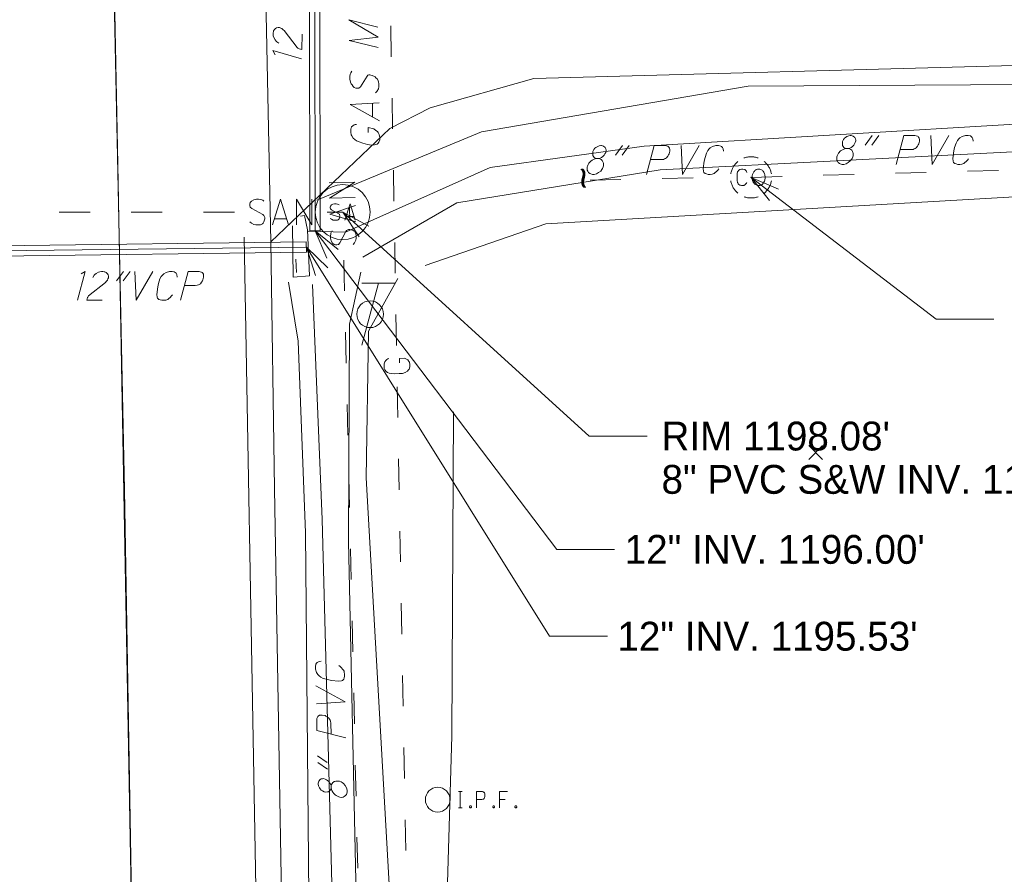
# Model space of a CAD drawing. Extents: x 2286160 to 2289356, y 637815 to 640647.
# Tile 35 of 52: x 2287357 to 2287452, y 639774 to 639857. Entities that reach past the tile are written whole.
import ezdxf

# ---------------------------------------------------------------- set-up
doc = ezdxf.new("R2010")
doc.units = 0
doc.header["$LTSCALE"] = 20
doc.header["$MEASUREMENT"] = 0
for name, pattern in [('DGN Style 1', [38.965558, 0.064835, -38.900723]), ('DGN Style 2', [64.834538, 38.900723, -25.933815]), ('DGN Style 3', [90.768354, 64.834538, -25.933815]), ('DGN Style 4', [103.800096, 51.867631, -25.933815, 0.064835, -25.933815]), ('DGN Style 5', [45.384177, 19.450361, -25.933815])]:
    doc.linetypes.add(name, pattern=pattern)
for name, color, linetype, lineweight, true_color in [('DR_X_Cells', 7, 'DGN Style 2', 0, 0x87cefa), ('DR_X_Headwall', 7, 'DGN Style 1', 0, 0x00ffa1), ('DR_X_Storm_Sewer', 7, 'DGN Style 5', 0, 0x87cefa), ('SV_X_Toe_of_Slope', 7, 'DGN Style 2', 0, 0xa854e0), ('SV_X_Top_of_Bank', 7, 'DGN Style 2', 0, 0x548754), ('UT_X_Telecom_Cells', 7, 'Continuous', 0, 0xff8000)]:
    doc.layers.add(name, color=color, linetype=linetype, lineweight=lineweight, true_color=true_color)
for name, color, linetype, lineweight in [('DR_X_Text', 7, 'Continuous', 0), ('PM_X_CL_Double_Solid', 2, 'Continuous', 0), ('PM_X_Edge_Line', 2, 'Continuous', 0), ('PV_X_COP', 4, 'DGN Style 4', 0), ('PV_X_EOP', 7, 'DGN Style 3', 0), ('SV_X_Break_Lines', 4, 'DGN Style 2', 0), ('SV_X_Mon_Cells_Found', 7, 'Continuous', 0), ('SV_X_Random_Point', 7, 'Continuous', 0), ('UT_X_Gas', 2, 'Continuous', 0), ('UT_X_Gas_Text', 7, 'Continuous', 0), ('UT_X_Sanitary_Cells', 3, 'Continuous', 0), ('UT_X_Sanitary_Line', 3, 'Continuous', 0), ('UT_X_Sanitary_Text', 7, 'Continuous', 0), ('VG_X_Tree_Line_Rt', 3, 'treert', 0)]:
    doc.layers.add(name, color=color, linetype=linetype, lineweight=lineweight)
doc.styles.add('Slanted-Normal LS 0.50', font='font31.shx', dxfattribs={"height": 0.14})
doc.linetypes.add('treert', pattern='A,-0.15,[6,dgnlstyle-ODOT_Linestyles.shx,S=0.002381,R=180,X=0,Y=0],-0.15', length=0.3)

# ---------------------------------------------------------------- blocks, each defined once
blk = doc.blocks.new('X_89')
at = {"layer": 'SV_X_Random_Point'}
for p, q in [((-0.0667, -0.0667), (0.0667, 0.0668)), ((-0.0667, 0.0668), (0.0667, -0.0667))]:
    blk.add_line(p, q, dxfattribs=at)
blk = doc.blocks.new('*U1684')
at = {"layer": 'DR_X_Text'}
for p, q in [((2287366.986, 639832.731), (2287366.302, 639831.805)), ((2287367.625, 639832.731), (2287366.942, 639831.805))]:
    blk.add_line(p, q, dxfattribs=at)
blk = doc.blocks.new('*U1695')
at = {"layer": 'UT_X_Sanitary_Text'}
for p, q in [((2287385.794, 639785.751), (2287386.735, 639785.089)), ((2287385.808, 639785.112), (2287386.75, 639784.45))]:
    blk.add_line(p, q, dxfattribs=at)
blk = doc.blocks.new('*U1736')
at = {"layer": 'UT_X_Sanitary_Text'}
for p, q in [((2287415.369, 639844.941), (2287414.686, 639844.014)), ((2287416.009, 639844.941), (2287415.325, 639844.014))]:
    blk.add_line(p, q, dxfattribs=at)
blk = doc.blocks.new('*U1737')
at = {"layer": 'UT_X_Sanitary_Text'}
for p, q in [((2287439.581, 639845.915), (2287438.897, 639844.988)), ((2287440.22, 639845.915), (2287439.537, 639844.988))]:
    blk.add_line(p, q, dxfattribs=at)
blk = doc.blocks.new('*U1765')
at = {"layer": 'UT_X_Gas_Text'}
blk.add_line((2287391.109, 639849.027), (2287391.131, 639847.727), dxfattribs=at)
at = {"layer": 'UT_X_Gas_Text', "flags": 128}
blk.add_lwpolyline([(2287391.8, 639847.342), (2287388.971, 639848.924), (2287391.769, 639849.083)], dxfattribs=at)

msp = doc.modelspace()

# ---------------------------------------------------------------- linework, layer by layer
at = {"layer": 'DR_X_Cells', "flags": 128}
for points in [[(2287427.426, 639842.343), (2287427.363, 639842.481), (2287427.3, 639842.557), (2287427.237, 639842.607), (2287427.186, 639842.632), (2287427.048, 639842.658), (2287426.909, 639842.658), (2287426.733, 639842.607), (2287426.632, 639842.532), (2287426.581, 639842.469), (2287426.531, 639842.38), (2287426.493, 639842.242), (2287426.481, 639841.99), (2287426.481, 639841.801), (2287426.481, 639841.675), (2287426.493, 639841.562), (2287426.531, 639841.36), (2287426.544, 639841.322), (2287426.594, 639841.234), (2287426.645, 639841.171), (2287426.733, 639841.108), (2287426.808, 639841.083), (2287426.909, 639841.058), (2287427.022, 639841.058), (2287427.136, 639841.07), (2287427.174, 639841.083), (2287427.224, 639841.108), (2287427.274, 639841.158), (2287427.337, 639841.221), (2287427.388, 639841.297), (2287427.426, 639841.36)], [(2287428.446, 639842.645), (2287428.408, 639842.632), (2287428.37, 639842.62), (2287428.307, 639842.582), (2287428.27, 639842.557), (2287428.207, 639842.506), (2287428.156, 639842.456), (2287428.131, 639842.431), (2287428.093, 639842.38), (2287428.03, 639842.254), (2287427.98, 639842.128), (2287427.955, 639842.015), (2287427.942, 639841.851), (2287427.955, 639841.675), (2287427.992, 639841.549), (2287428.03, 639841.448), (2287428.055, 639841.398), (2287428.093, 639841.335), (2287428.144, 639841.272), (2287428.181, 639841.234), (2287428.219, 639841.196), (2287428.27, 639841.158), (2287428.333, 639841.121), (2287428.446, 639841.07), (2287428.509, 639841.058), (2287428.635, 639841.058), (2287428.685, 639841.07), (2287428.736, 639841.083), (2287428.799, 639841.108), (2287428.862, 639841.146), (2287428.899, 639841.171), (2287428.937, 639841.196), (2287428.975, 639841.234), (2287429.013, 639841.284), (2287429.038, 639841.322), (2287429.063, 639841.36), (2287429.088, 639841.398), (2287429.126, 639841.473), (2287429.164, 639841.562), (2287429.189, 639841.662), (2287429.202, 639841.751), (2287429.202, 639841.763), (2287429.202, 639841.851), (2287429.202, 639841.927), (2287429.189, 639842.028), (2287429.164, 639842.128), (2287429.139, 639842.204), (2287429.101, 639842.292), (2287429.063, 639842.368), (2287429, 639842.443), (2287428.95, 639842.494), (2287428.899, 639842.544), (2287428.849, 639842.582), (2287428.773, 639842.62), (2287428.698, 639842.645), (2287428.622, 639842.658), (2287428.534, 639842.658), (2287428.446, 639842.645)]]:
    msp.add_lwpolyline(points, dxfattribs=at)
at = {"layer": 'DR_X_Cells'}
for start, end in [(130.0806, 170.07213), (70.05767, 110.10608), (10.01689, 50.03919), (190.01689, 230.03919), (310.01144, 350.02638), (250.05767, 290.04731)]:
    msp.add_arc((2287427.839, 639841.856), 2, start, end, dxfattribs=at)
msp.add_point((2287427.84, 639841.858), dxfattribs=at)
at = {"layer": 'DR_X_Headwall', "flags": 128}
msp.add_lwpolyline([(2287383.757, 639832.633), (2287383.561, 639837.544), (2287384.372, 639837.959), (2287384.577, 639832.662), (2287383.757, 639832.633)], dxfattribs=at)
at = {"layer": 'DR_X_Storm_Sewer'}
for p, q in [((2287385.054, 639836.662), (2287386.054, 639836.663)), ((2287384.707, 639835.587), (2287384.719, 639834.587))]:
    msp.add_line(p, q, dxfattribs=at)
at = {"layer": 'DR_X_Storm_Sewer', "flags": 128}
for points in [[(2287384.987, 639886.395), (2287385.054, 639836.662)], [(2287385.487, 639886.395), (2287385.554, 639836.662)], [(2287385.987, 639886.396), (2287386.054, 639836.663)], [(2287384.707, 639835.587), (2287347.681, 639835.13)], [(2287384.713, 639835.087), (2287347.687, 639834.63)], [(2287384.719, 639834.587), (2287347.693, 639834.13)]]:
    msp.add_lwpolyline(points, dxfattribs=at)
at = {"layer": 'DR_X_Text'}
for p, q in [((2287385.554, 639836.662), (2287409.007, 639805.777)), ((2287384.713, 639835.087), (2287408.301, 639797.351)), ((2287414.607, 639805.777), (2287409.007, 639805.777)), ((2287413.901, 639797.351), (2287408.301, 639797.351))]:
    msp.add_line(p, q, dxfattribs=at)
at = {"layer": 'DR_X_Text', "flags": 128}
for points in [[(2287382.047, 639854.886), (2287381.85, 639855), (2287381.785, 639855.067), (2287381.677, 639855.201), (2287381.549, 639855.424), (2287381.507, 639855.579), (2287381.488, 639855.734), (2287381.49, 639855.866), (2287381.515, 639855.998), (2287381.538, 639856.064), (2287381.606, 639856.195), (2287381.719, 639856.303), (2287381.83, 639856.368), (2287381.962, 639856.387), (2287382.117, 639856.384), (2287382.226, 639856.338), (2287382.336, 639856.292), (2287382.466, 639856.18), (2287382.553, 639856.09), (2287383.825, 639854.436), (2287383.89, 639854.391), (2287383.955, 639854.346), (2287383.999, 639854.323), (2287384.262, 639854.252), (2287384.289, 639855.751)], [(2287384.247, 639853.357), (2287381.46, 639854.144), (2287381.692, 639853.74)], [(2287386.69, 639834.009), (2287385.554, 639836.662), (2287387.805, 639834.856)], [(2287385.604, 639832.342), (2287384.713, 639835.087), (2287386.791, 639833.084)], [(2287362.518, 639829.931), (2287363.257, 639832.731), (2287362.857, 639832.492)], [(2287364.009, 639832.158), (2287364.12, 639832.356), (2287364.186, 639832.422), (2287364.318, 639832.532), (2287364.538, 639832.665), (2287364.693, 639832.709), (2287364.847, 639832.731), (2287364.979, 639832.731), (2287365.112, 639832.709), (2287365.178, 639832.687), (2287365.31, 639832.621), (2287365.42, 639832.51), (2287365.487, 639832.4), (2287365.508, 639832.268), (2287365.508, 639832.113), (2287365.464, 639832.003), (2287365.42, 639831.893), (2287365.31, 639831.761), (2287365.222, 639831.673), (2287363.591, 639830.372), (2287363.547, 639830.306), (2287363.502, 639830.24), (2287363.48, 639830.196), (2287363.414, 639829.931), (2287364.913, 639829.931)], [(2287368.066, 639832.731), (2287368.198, 639829.931), (2287369.807, 639832.731)], [(2287372.188, 639832.18), (2287372.144, 639832.422), (2287372.078, 639832.554), (2287371.99, 639832.643), (2287371.901, 639832.687), (2287371.681, 639832.731), (2287371.439, 639832.731), (2287371.108, 639832.643), (2287370.887, 639832.51), (2287370.777, 639832.4), (2287370.645, 639832.246), (2287370.513, 639832.003), (2287370.38, 639831.562), (2287370.292, 639831.232), (2287370.204, 639830.504), (2287370.226, 639830.24), (2287370.27, 639830.129), (2287370.402, 639830.019), (2287370.535, 639829.975), (2287370.689, 639829.931), (2287370.887, 639829.931), (2287371.086, 639829.953), (2287371.174, 639829.975), (2287371.262, 639830.019), (2287371.372, 639830.107), (2287371.505, 639830.217), (2287371.637, 639830.35), (2287371.725, 639830.46)], [(2287372.497, 639829.931), (2287373.246, 639832.731), (2287374.305, 639832.731), (2287374.415, 639832.709), (2287374.547, 639832.665), (2287374.613, 639832.621), (2287374.657, 639832.577), (2287374.723, 639832.466), (2287374.746, 639832.356), (2287374.746, 639832.18), (2287374.679, 639831.915), (2287374.635, 639831.827), (2287374.547, 639831.695), (2287374.437, 639831.54), (2287374.326, 639831.474), (2287374.238, 639831.43), (2287374.128, 639831.386), (2287373.93, 639831.364), (2287372.871, 639831.364)]]:
    msp.add_lwpolyline(points, dxfattribs=at)
at = {"layer": 'PM_X_CL_Double_Solid', "flags": 128}
msp.add_lwpolyline([(2287358.669, 640261.072), (2287365.226, 639903.564), (2287366.437, 639843.109), (2287377.089, 639260.354)], dxfattribs=at)
at = {"layer": 'PM_X_Edge_Line', "flags": 128}
msp.add_lwpolyline([(2287388.908, 639260.455), (2287388.828, 639261.461), (2287388.408, 639284.159), (2287382.691, 639612.603), (2287378.691, 639836.043)], dxfattribs=at)
at = {"layer": 'PV_X_COP', "flags": 128}
msp.add_lwpolyline([(2287370.617, 639611.979), (2287369.868, 639660.53), (2287368.953, 639711.841), (2287367.908, 639762.538), (2287367.062, 639811.589), (2287366.057, 639860.315), (2287365.163, 639910.532), (2287364.117, 639961.582), (2287363.176, 640010.245), (2287362.194, 640058.481), (2287361.344, 640110.115), (2287360.314, 640159.036), (2287359.434, 640210.919), (2287358.641, 640259.642), (2287358.498, 640275.763), (2287357.349, 640335.023)], dxfattribs=at)
at = {"layer": 'PV_X_EOP', "flags": 128}
for points in [[(2287381.257, 639835.592), (2287380.778, 639860.131), (2287380.96, 639886.945)], [(2287385.255, 639612.294), (2287384.372, 639662.145), (2287383.432, 639713.177), (2287383.362, 639713.317), (2287382.494, 639759.971), (2287381.628, 639811.674), (2287381.257, 639835.592), (2287392.809, 639846.602), (2287396.716, 639848.608), (2287406.768, 639851.445), (2287456.973, 639852.801), (2287517.444, 639854.209)]]:
    msp.add_lwpolyline(points, dxfattribs=at)
at = {"layer": 'SV_X_Break_Lines', "flags": 128}
msp.add_lwpolyline([(2287383.35, 639837.157), (2287383.423, 639832.184), (2287385.03, 639832.303), (2287384.835, 639836.781), (2287384.536, 639838.167), (2287384.135, 639838.103)], dxfattribs=at)
at = {"layer": 'SV_X_Mon_Cells_Found', "flags": 128}
for points in [[(2287399.465, 639782.301), (2287399.818, 639782.301)], [(2287399.642, 639780.701), (2287399.642, 639782.301)], [(2287401.207, 639780.701), (2287401.207, 639782.301), (2287401.736, 639782.301), (2287401.791, 639782.289), (2287401.868, 639782.264), (2287401.902, 639782.238), (2287401.935, 639782.213), (2287401.979, 639782.15), (2287402.012, 639782.087), (2287402.034, 639781.986), (2287402.034, 639781.835), (2287402.023, 639781.785), (2287402.001, 639781.709), (2287401.957, 639781.621), (2287401.913, 639781.583), (2287401.88, 639781.558), (2287401.824, 639781.533), (2287401.736, 639781.52), (2287401.207, 639781.52)], [(2287404.216, 639782.301), (2287403.456, 639782.301), (2287403.456, 639780.701)], [(2287400.601, 639780.916), (2287400.656, 639780.916), (2287400.689, 639780.891), (2287400.722, 639780.84), (2287400.722, 639780.777), (2287400.689, 639780.727), (2287400.656, 639780.701), (2287400.601, 639780.701), (2287400.568, 639780.727), (2287400.535, 639780.777), (2287400.535, 639780.84), (2287400.568, 639780.891), (2287400.601, 639780.916)], [(2287402.85, 639780.916), (2287402.905, 639780.916), (2287402.938, 639780.891), (2287402.971, 639780.84), (2287402.971, 639780.777), (2287402.938, 639780.727), (2287402.905, 639780.701), (2287402.85, 639780.701), (2287402.816, 639780.727), (2287402.783, 639780.777), (2287402.783, 639780.84), (2287402.816, 639780.891), (2287402.85, 639780.916)], [(2287403.456, 639781.52), (2287403.996, 639781.52)], [(2287404.999, 639780.916), (2287405.054, 639780.916), (2287405.087, 639780.891), (2287405.12, 639780.84), (2287405.12, 639780.777), (2287405.087, 639780.727), (2287405.054, 639780.701), (2287404.999, 639780.701), (2287404.966, 639780.727), (2287404.933, 639780.777), (2287404.933, 639780.84), (2287404.966, 639780.891), (2287404.999, 639780.916)], [(2287399.465, 639780.701), (2287399.818, 639780.701)]]:
    msp.add_lwpolyline(points, dxfattribs=at)
at = {"layer": 'SV_X_Mon_Cells_Found'}
msp.add_circle((2287397.451, 639781.502), 1.2, dxfattribs=at)
at = {"layer": 'SV_X_Toe_of_Slope', "flags": 128}
for points in [[(2287384.884, 639836.649), (2287388.522, 639836.541), (2287402.535, 639842.8), (2287417.472, 639844.866), (2287464.995, 639847.692), (2287518.602, 639848.113)], [(2287518.896, 639846.175), (2287471.996, 639845.28), (2287419.037, 639842.584), (2287399.294, 639839.389), (2287390.19, 639834.115)], [(2287390.002, 639832.662), (2287388.879, 639827.607), (2287388.795, 639806.528), (2287389.762, 639762.289), (2287390.947, 639714.289), (2287392.943, 639662.869), (2287393.046, 639611.144)], [(2287389.891, 639610.942), (2287389.921, 639663.878), (2287388.52, 639710.221), (2287387.602, 639758.153), (2287386.244, 639808.664), (2287385.306, 639831.456)]]:
    msp.add_lwpolyline(points, dxfattribs=at)
at = {"layer": 'SV_X_Top_of_Bank', "flags": 128}
for points in [[(2287518.691, 639851.342), (2287490.032, 639851.69), (2287467.466, 639850.937), (2287427.571, 639850.7), (2287401.7, 639846.269), (2287385.734, 639839.64)], [(2287396.237, 639833.295), (2287407.927, 639837.353), (2287466.829, 639840.754), (2287517.031, 639839.498)], [(2287388.089, 639610.804), (2287386.059, 639660.575), (2287385.194, 639712.122), (2287385.075, 639759.586), (2287384.62, 639807.366), (2287383.909, 639825.981), (2287382.978, 639831.677)], [(2287393.574, 639832.041), (2287390.722, 639826.939), (2287390.495, 639812.717), (2287393.236, 639764.341), (2287393.064, 639711.771), (2287394.317, 639668.353), (2287395.595, 639610.894)]]:
    msp.add_lwpolyline(points, dxfattribs=at)
at = {"layer": 'UT_X_Gas'}
for p, q in [((2287392.946, 639853.547), (2287392.892, 639856.546)), ((2287393.074, 639846.548), (2287393.019, 639849.547)), ((2287393.202, 639839.549), (2287393.147, 639842.548)), ((2287393.33, 639832.55), (2287393.275, 639835.55)), ((2287393.458, 639825.551), (2287393.403, 639828.551)), ((2287393.586, 639818.552), (2287393.531, 639821.552)), ((2287393.713, 639811.554), (2287393.659, 639814.553)), ((2287393.841, 639804.555), (2287393.787, 639807.554)), ((2287393.969, 639797.556), (2287393.914, 639800.555)), ((2287394.097, 639790.557), (2287394.042, 639793.557)), ((2287394.225, 639783.558), (2287394.17, 639786.558)), ((2287394.353, 639776.559), (2287394.298, 639779.559))]:
    msp.add_line(p, q, dxfattribs=at)
at = {"layer": 'UT_X_Gas', "flags": 128}
msp.add_lwpolyline([(2287392.723, 639824.276), (2287392.625, 639824.254), (2287392.528, 639824.194), (2287392.431, 639824.093), (2287392.315, 639823.953), (2287392.278, 639823.854), (2287392.26, 639823.775), (2287392.242, 639823.657), (2287392.246, 639823.42), (2287392.268, 639823.323), (2287392.289, 639823.264), (2287392.33, 639823.186), (2287392.45, 639823.03), (2287392.59, 639822.935), (2287392.749, 639822.878), (2287392.966, 639822.843), (2287393.281, 639822.809), (2287393.695, 639822.817), (2287394.029, 639822.843), (2287394.283, 639822.926), (2287394.517, 639823.049), (2287394.594, 639823.148), (2287394.671, 639823.268), (2287394.746, 639823.486), (2287394.742, 639823.702), (2287394.698, 639823.918), (2287394.658, 639823.996), (2287394.617, 639824.074), (2287394.537, 639824.151), (2287394.417, 639824.228), (2287394.238, 639824.304), (2287393.747, 639824.295), (2287393.754, 639823.881)], dxfattribs=at)
at = {"layer": 'UT_X_Gas_Text', "flags": 128}
for points in [[(2287391.676, 639854.439), (2287388.863, 639855.14), (2287391.658, 639855.453), (2287388.828, 639857.124), (2287391.641, 639856.423)], [(2287389.114, 639852.146), (2287389.028, 639851.99), (2287388.965, 639851.856), (2287388.924, 639851.635), (2287388.927, 639851.459), (2287388.928, 639851.393), (2287389, 639851.085), (2287389.069, 639850.932), (2287389.137, 639850.823), (2287389.25, 639850.671), (2287389.34, 639850.584), (2287389.495, 639850.521), (2287389.628, 639850.501), (2287389.804, 639850.504), (2287389.956, 639850.639), (2287390.599, 639851.686), (2287390.686, 639851.776), (2287390.774, 639851.8), (2287390.862, 639851.801), (2287390.972, 639851.781), (2287391.105, 639851.739), (2287391.172, 639851.719), (2287391.261, 639851.676), (2287391.373, 639851.59), (2287391.462, 639851.525), (2287391.596, 639851.395), (2287391.688, 639851.22), (2287391.711, 639851.133), (2287391.737, 639850.935), (2287391.742, 639850.626), (2287391.701, 639850.449), (2287391.552, 639850.182), (2287391.422, 639850.047)], [(2287389.557, 639846.972), (2287389.447, 639846.992), (2287389.337, 639846.946), (2287389.228, 639846.856), (2287389.098, 639846.744), (2287389.056, 639846.633), (2287389.035, 639846.566), (2287389.015, 639846.434), (2287389.02, 639846.169), (2287389.044, 639846.059), (2287389.067, 639845.971), (2287389.113, 639845.884), (2287389.249, 639845.666), (2287389.406, 639845.514), (2287389.584, 639845.407), (2287389.829, 639845.301), (2287390.184, 639845.175), (2287390.649, 639845.051), (2287391.025, 639844.991), (2287391.311, 639844.996), (2287391.575, 639845.067), (2287391.661, 639845.157), (2287391.748, 639845.268), (2287391.832, 639845.49), (2287391.828, 639845.733), (2287391.779, 639845.997), (2287391.733, 639846.084), (2287391.687, 639846.193), (2287391.597, 639846.302), (2287391.463, 639846.41), (2287391.262, 639846.561), (2287390.709, 639846.684), (2287390.717, 639846.221)]]:
    msp.add_lwpolyline(points, dxfattribs=at)
at = {"layer": 'UT_X_Sanitary_Cells', "flags": 128}
for points in [[(2287387.902, 639839.176), (2287387.877, 639839.201), (2287387.839, 639839.226), (2287387.726, 639839.264), (2287387.587, 639839.289), (2287387.487, 639839.289), (2287387.449, 639839.289), (2287387.285, 639839.251), (2287387.147, 639839.176), (2287387.058, 639839.075), (2287387.033, 639838.974), (2287387.033, 639838.898), (2287387.058, 639838.798), (2287387.159, 639838.71), (2287387.852, 639838.332), (2287387.915, 639838.281), (2287387.94, 639838.231), (2287387.965, 639838.155), (2287387.965, 639838.08), (2287387.953, 639838.004), (2287387.94, 639837.954), (2287387.915, 639837.891), (2287387.89, 639837.84), (2287387.865, 639837.803), (2287387.827, 639837.765), (2287387.789, 639837.739), (2287387.739, 639837.714), (2287387.701, 639837.702), (2287387.587, 639837.689), (2287387.411, 639837.689), (2287387.298, 639837.714), (2287387.134, 639837.803), (2287387.033, 639837.878)], [(2287388.444, 639837.689), (2287388.948, 639839.289), (2287389.439, 639837.689)], [(2287389.313, 639838.067), (2287388.57, 639838.067)]]:
    msp.add_lwpolyline(points, dxfattribs=at)
at = {"layer": 'UT_X_Sanitary_Cells'}
msp.add_circle((2287388.235, 639838.489), 2.667, dxfattribs=at)
at = {"layer": 'UT_X_Sanitary_Line'}
for p, q in [((2287434.837, 639842.056), (2287437.836, 639842.14)), ((2287441.834, 639842.254), (2287444.833, 639842.338)), ((2287448.832, 639842.452), (2287451.83, 639842.536)), ((2287415.219, 639841.657), (2287412.22, 639841.595)), ((2287422.218, 639841.802), (2287419.218, 639841.74)), ((2287427.84, 639841.858), (2287430.839, 639841.942)), ((2287360.729, 639838.489), (2287363.729, 639838.489)), ((2287367.729, 639838.489), (2287370.729, 639838.489)), ((2287374.729, 639838.489), (2287377.729, 639838.489)), ((2287386.729, 639838.489), (2287388.235, 639838.489)), ((2287388.885, 639838.901), (2287388.912, 639837.74)), ((2287382.78, 639837.83), (2287381.618, 639837.83)), ((2287388.409, 639830.837), (2287388.341, 639833.836)), ((2287388.569, 639823.839), (2287388.501, 639826.838)), ((2287388.729, 639816.84), (2287388.66, 639819.84)), ((2287388.888, 639809.842), (2287388.82, 639812.841)), ((2287389.048, 639802.844), (2287388.979, 639805.843)), ((2287389.207, 639795.846), (2287389.139, 639798.845)), ((2287389.367, 639788.848), (2287389.299, 639791.847)), ((2287389.526, 639781.849), (2287389.458, 639784.849)), ((2287389.686, 639774.851), (2287389.618, 639777.85))]:
    msp.add_line(p, q, dxfattribs=at)
at = {"layer": 'UT_X_Sanitary_Line', "flags": 128}
for points in [[(2287389.453, 639839.898), (2287386.954, 639839.841), (2287389.42, 639841.374), (2287386.92, 639841.317)], [(2287380.575, 639839.562), (2287380.536, 639839.601), (2287380.477, 639839.641), (2287380.3, 639839.7), (2287380.083, 639839.739), (2287379.926, 639839.739), (2287379.867, 639839.739), (2287379.611, 639839.68), (2287379.394, 639839.562), (2287379.256, 639839.404), (2287379.217, 639839.247), (2287379.217, 639839.129), (2287379.256, 639838.971), (2287379.414, 639838.834), (2287380.497, 639838.243), (2287380.595, 639838.164), (2287380.634, 639838.086), (2287380.674, 639837.968), (2287380.674, 639837.849), (2287380.654, 639837.731), (2287380.634, 639837.653), (2287380.595, 639837.554), (2287380.555, 639837.475), (2287380.516, 639837.416), (2287380.457, 639837.357), (2287380.398, 639837.318), (2287380.319, 639837.278), (2287380.26, 639837.259), (2287380.083, 639837.239), (2287379.807, 639837.239), (2287379.63, 639837.278), (2287379.374, 639837.416), (2287379.217, 639837.535)], [(2287381.421, 639837.239), (2287382.209, 639839.739), (2287382.977, 639837.239)], [(2287383.764, 639837.239), (2287383.764, 639839.739), (2287385.24, 639837.239), (2287385.24, 639839.739)], [(2287389.507, 639837.556), (2287386.989, 639838.287), (2287389.471, 639839.111)], [(2287387.204, 639836.657), (2287387.165, 639836.617), (2287387.127, 639836.557), (2287387.072, 639836.379), (2287387.038, 639836.161), (2287387.041, 639836.004), (2287387.043, 639835.945), (2287387.108, 639835.69), (2287387.231, 639835.477), (2287387.391, 639835.342), (2287387.55, 639835.307), (2287387.668, 639835.309), (2287387.824, 639835.352), (2287387.958, 639835.513), (2287388.524, 639836.609), (2287388.6, 639836.709), (2287388.678, 639836.75), (2287388.795, 639836.792), (2287388.913, 639836.795), (2287389.032, 639836.778), (2287389.111, 639836.76), (2287389.211, 639836.723), (2287389.29, 639836.685), (2287389.35, 639836.647), (2287389.411, 639836.59), (2287389.451, 639836.531), (2287389.492, 639836.454), (2287389.513, 639836.395), (2287389.537, 639836.218), (2287389.543, 639835.943), (2287389.508, 639835.765), (2287389.376, 639835.506), (2287389.262, 639835.346)]]:
    msp.add_lwpolyline(points, dxfattribs=at)
at = {"layer": 'UT_X_Sanitary_Text'}
for p, q in [((2287427.84, 639841.858), (2287445.777, 639828.089)), ((2287388.235, 639838.489), (2287412.151, 639816.767)), ((2287451.377, 639828.089), (2287445.777, 639828.089)), ((2287417.751, 639816.767), (2287412.151, 639816.767))]:
    msp.add_line(p, q, dxfattribs=at)
at = {"layer": 'UT_X_Sanitary_Text', "flags": 128}
for points in [[(2287437.266, 639844.658), (2287437.42, 639844.702), (2287437.553, 639844.768), (2287437.685, 639844.856), (2287437.817, 639844.988), (2287437.883, 639845.099), (2287437.95, 639845.231), (2287437.994, 639845.385), (2287437.994, 639845.473), (2287437.971, 639845.606), (2287437.905, 639845.716), (2287437.751, 639845.848), (2287437.553, 639845.915), (2287437.509, 639845.915), (2287437.465, 639845.915), (2287437.31, 639845.892), (2287437.112, 639845.804), (2287437.001, 639845.738), (2287436.891, 639845.65), (2287436.803, 639845.517), (2287436.715, 639845.341), (2287436.693, 639845.209), (2287436.693, 639845.032), (2287436.715, 639844.944), (2287436.759, 639844.856), (2287436.847, 639844.768), (2287436.935, 639844.702), (2287437.09, 639844.658), (2287437.266, 639844.658), (2287437.398, 639844.614), (2287437.509, 639844.547), (2287437.597, 639844.481), (2287437.641, 639844.415), (2287437.685, 639844.349), (2287437.707, 639844.283), (2287437.729, 639844.195), (2287437.729, 639844.129), (2287437.729, 639843.952), (2287437.707, 639843.842), (2287437.641, 639843.688), (2287437.575, 639843.577), (2287437.465, 639843.445), (2287437.266, 639843.291), (2287437.068, 639843.181), (2287436.825, 639843.115), (2287436.671, 639843.115), (2287436.494, 639843.159), (2287436.406, 639843.203), (2287436.296, 639843.291), (2287436.208, 639843.423), (2287436.164, 639843.533), (2287436.142, 639843.688), (2287436.164, 639843.842), (2287436.186, 639843.93), (2287436.252, 639844.085), (2287436.318, 639844.195), (2287436.384, 639844.283), (2287436.45, 639844.349), (2287436.516, 639844.415), (2287436.649, 639844.503), (2287436.825, 639844.592), (2287436.935, 639844.636), (2287437.09, 639844.658)], [(2287441.917, 639843.115), (2287442.667, 639845.915), (2287443.725, 639845.915), (2287443.835, 639845.892), (2287443.968, 639845.848), (2287444.034, 639845.804), (2287444.078, 639845.76), (2287444.144, 639845.65), (2287444.166, 639845.54), (2287444.166, 639845.363), (2287444.1, 639845.099), (2287444.056, 639845.011), (2287443.968, 639844.878), (2287443.857, 639844.724), (2287443.747, 639844.658), (2287443.659, 639844.614), (2287443.549, 639844.57), (2287443.35, 639844.547), (2287442.292, 639844.547)], [(2287445.268, 639845.915), (2287445.401, 639843.115), (2287447.01, 639845.915)], [(2287449.391, 639845.363), (2287449.347, 639845.606), (2287449.28, 639845.738), (2287449.192, 639845.826), (2287449.104, 639845.87), (2287448.884, 639845.915), (2287448.641, 639845.915), (2287448.31, 639845.826), (2287448.09, 639845.694), (2287447.98, 639845.584), (2287447.848, 639845.429), (2287447.715, 639845.187), (2287447.583, 639844.746), (2287447.495, 639844.415), (2287447.407, 639843.688), (2287447.429, 639843.423), (2287447.473, 639843.313), (2287447.605, 639843.203), (2287447.737, 639843.159), (2287447.892, 639843.115), (2287448.09, 639843.115), (2287448.289, 639843.137), (2287448.377, 639843.159), (2287448.465, 639843.203), (2287448.575, 639843.291), (2287448.707, 639843.401), (2287448.84, 639843.533), (2287448.928, 639843.644)], [(2287413.054, 639843.684), (2287413.209, 639843.728), (2287413.341, 639843.794), (2287413.473, 639843.882), (2287413.606, 639844.014), (2287413.672, 639844.125), (2287413.738, 639844.257), (2287413.782, 639844.411), (2287413.782, 639844.499), (2287413.76, 639844.632), (2287413.694, 639844.742), (2287413.539, 639844.874), (2287413.341, 639844.941), (2287413.297, 639844.941), (2287413.253, 639844.941), (2287413.098, 639844.918), (2287412.9, 639844.83), (2287412.79, 639844.764), (2287412.68, 639844.676), (2287412.592, 639844.543), (2287412.503, 639844.367), (2287412.481, 639844.235), (2287412.481, 639844.058), (2287412.503, 639843.97), (2287412.548, 639843.882), (2287412.636, 639843.794), (2287412.724, 639843.728), (2287412.878, 639843.684), (2287413.054, 639843.684), (2287413.187, 639843.64), (2287413.297, 639843.573), (2287413.385, 639843.507), (2287413.429, 639843.441), (2287413.473, 639843.375), (2287413.495, 639843.309), (2287413.518, 639843.221), (2287413.518, 639843.155), (2287413.518, 639842.978), (2287413.495, 639842.868), (2287413.429, 639842.714), (2287413.363, 639842.603), (2287413.253, 639842.471), (2287413.054, 639842.317), (2287412.856, 639842.207), (2287412.613, 639842.141), (2287412.459, 639842.141), (2287412.283, 639842.185), (2287412.195, 639842.229), (2287412.084, 639842.317), (2287411.996, 639842.449), (2287411.952, 639842.559), (2287411.93, 639842.714), (2287411.952, 639842.868), (2287411.974, 639842.956), (2287412.04, 639843.111), (2287412.107, 639843.221), (2287412.173, 639843.309), (2287412.239, 639843.375), (2287412.305, 639843.441), (2287412.437, 639843.529), (2287412.613, 639843.617), (2287412.724, 639843.662), (2287412.878, 639843.684)], [(2287417.706, 639842.141), (2287418.455, 639844.941), (2287419.514, 639844.941), (2287419.624, 639844.918), (2287419.756, 639844.874), (2287419.822, 639844.83), (2287419.866, 639844.786), (2287419.932, 639844.676), (2287419.955, 639844.566), (2287419.955, 639844.389), (2287419.888, 639844.125), (2287419.844, 639844.037), (2287419.756, 639843.904), (2287419.646, 639843.75), (2287419.536, 639843.684), (2287419.447, 639843.64), (2287419.337, 639843.596), (2287419.139, 639843.573), (2287418.081, 639843.573)], [(2287421.057, 639844.941), (2287421.189, 639842.141), (2287422.798, 639844.941)], [(2287425.179, 639844.389), (2287425.135, 639844.632), (2287425.069, 639844.764), (2287424.981, 639844.852), (2287424.893, 639844.896), (2287424.672, 639844.941), (2287424.43, 639844.941), (2287424.099, 639844.852), (2287423.878, 639844.72), (2287423.768, 639844.61), (2287423.636, 639844.455), (2287423.504, 639844.213), (2287423.372, 639843.772), (2287423.283, 639843.441), (2287423.195, 639842.714), (2287423.217, 639842.449), (2287423.261, 639842.339), (2287423.393, 639842.229), (2287423.526, 639842.185), (2287423.68, 639842.141), (2287423.878, 639842.141), (2287424.077, 639842.162), (2287424.165, 639842.185), (2287424.253, 639842.229), (2287424.363, 639842.317), (2287424.496, 639842.427), (2287424.628, 639842.559), (2287424.716, 639842.67)], [(2287429.635, 639839.597), (2287427.84, 639841.858), (2287430.487, 639840.708)], [(2287389.837, 639836.088), (2287388.235, 639838.489), (2287390.778, 639837.125)], [(2287386.136, 639794.932), (2287385.895, 639794.883), (2287385.764, 639794.813), (2287385.678, 639794.723), (2287385.636, 639794.634), (2287385.596, 639794.413), (2287385.602, 639794.17), (2287385.698, 639793.842), (2287385.835, 639793.624), (2287385.948, 639793.517), (2287386.105, 639793.388), (2287386.35, 639793.261), (2287386.794, 639793.139), (2287387.127, 639793.059), (2287387.856, 639792.987), (2287388.12, 639793.015), (2287388.229, 639793.061), (2287388.336, 639793.196), (2287388.378, 639793.329), (2287388.418, 639793.485), (2287388.414, 639793.683), (2287388.387, 639793.881), (2287388.363, 639793.969), (2287388.317, 639794.056), (2287388.226, 639794.164), (2287388.113, 639794.294), (2287387.978, 639794.423), (2287387.866, 639794.509)], [(2287385.679, 639790.798), (2287388.475, 639790.995), (2287385.639, 639792.539)], [(2287388.554, 639787.512), (2287385.738, 639788.198), (2287385.714, 639789.256), (2287385.734, 639789.366), (2287385.775, 639789.499), (2287385.817, 639789.567), (2287385.86, 639789.612), (2287385.969, 639789.68), (2287386.079, 639789.705), (2287386.255, 639789.709), (2287386.521, 639789.649), (2287386.61, 639789.607), (2287386.744, 639789.522), (2287386.901, 639789.415), (2287386.97, 639789.306), (2287387.016, 639789.219), (2287387.062, 639789.11), (2287387.089, 639788.912), (2287387.113, 639787.854)], [(2287387.118, 639782.827), (2287387.07, 639782.98), (2287387.001, 639783.111), (2287386.91, 639783.241), (2287386.775, 639783.37), (2287386.663, 639783.434), (2287386.529, 639783.497), (2287386.374, 639783.538), (2287386.286, 639783.536), (2287386.154, 639783.51), (2287386.045, 639783.442), (2287385.916, 639783.284), (2287385.855, 639783.085), (2287385.856, 639783.041), (2287385.857, 639782.997), (2287385.882, 639782.843), (2287385.975, 639782.646), (2287386.044, 639782.538), (2287386.134, 639782.43), (2287386.269, 639782.344), (2287386.447, 639782.26), (2287386.58, 639782.241), (2287386.756, 639782.245), (2287386.844, 639782.269), (2287386.931, 639782.315), (2287387.017, 639782.406), (2287387.081, 639782.495), (2287387.122, 639782.65), (2287387.118, 639782.827), (2287387.159, 639782.96), (2287387.222, 639783.072), (2287387.286, 639783.161), (2287387.352, 639783.207), (2287387.417, 639783.253), (2287387.482, 639783.276), (2287387.57, 639783.3), (2287387.636, 639783.302), (2287387.812, 639783.306), (2287387.923, 639783.286), (2287388.079, 639783.224), (2287388.191, 639783.16), (2287388.325, 639783.053), (2287388.484, 639782.858), (2287388.599, 639782.662), (2287388.67, 639782.421), (2287388.674, 639782.267), (2287388.634, 639782.09), (2287388.592, 639782), (2287388.506, 639781.888), (2287388.376, 639781.797), (2287388.267, 639781.75), (2287388.113, 639781.725), (2287387.958, 639781.743), (2287387.87, 639781.763), (2287387.714, 639781.826), (2287387.602, 639781.89), (2287387.512, 639781.954), (2287387.445, 639782.018), (2287387.377, 639782.083), (2287387.286, 639782.213), (2287387.194, 639782.387), (2287387.147, 639782.497), (2287387.122, 639782.65)]]:
    msp.add_lwpolyline(points, dxfattribs=at)
at = {"layer": 'UT_X_Telecom_Cells'}
for p, q in [((2287391.698, 639831.583), (2287390.092, 639825.583)), ((2287393.298, 639831.583), (2287390.098, 639831.583))]:
    msp.add_line(p, q, dxfattribs=at)
msp.add_circle((2287390.895, 639828.583), 1.3, dxfattribs=at)
at = {"layer": 'VG_X_Tree_Line_Rt', "flags": 128}
msp.add_lwpolyline([(2287398.967, 639819.128), (2287398.831, 639787.654), (2287397.099, 639729.608), (2287399.086, 639665.6)], dxfattribs=at)

# ---------------------------------------------------------------- block references
at = {"layer": 'DR_X_Text'}
msp.add_blockref('*U1684', (0, 0), dxfattribs=at)
at = {"layer": 'SV_X_Random_Point', "xscale": 10, "yscale": 10, "zscale": 10}
msp.add_blockref('X_89', (2287434.111, 639815.174), dxfattribs=at)
at = {"layer": 'UT_X_Gas_Text'}
msp.add_blockref('*U1765', (0, 0), dxfattribs=at)
at = {"layer": 'UT_X_Sanitary_Text'}
for name in ['*U1737', '*U1736', '*U1695']:
    msp.add_blockref(name, (0, 0), dxfattribs=at)

# ---------------------------------------------------------------- texts
at = {"layer": 'DR_X_Text', "char_height": 2.8, "attachment_point": 1, "line_spacing_factor": 0.615, "style": 'Slanted-Normal LS 0.50'}
for s, insert in [('12" INV. 1196.00\'', (2287415.582, 639807.177)), ('12" INV. 1195.53\'', (2287414.876, 639798.751))]:
    msp.add_mtext(s, dxfattribs=dict(at, insert=insert))
at = {"layer": 'UT_X_Sanitary_Line', "insert": (2287410.246, 639840.535), "char_height": 2.8, "attachment_point": 1, "rotation": 96.04093, "line_spacing_factor": 0.6, "style": 'Slanted-Normal LS 0.50'}
msp.add_mtext('\\FFONT1;~', dxfattribs=at)
at = {"layer": 'UT_X_Sanitary_Text', "insert": (2287419.151, 639818.167), "char_height": 2.8, "attachment_point": 1, "line_spacing_factor": 0.9, "style": 'Slanted-Normal LS 0.50'}
msp.add_mtext('RIM 1198.08\'\\P8" PVC S&W INV. 1188.28\'', dxfattribs=at)

doc.saveas('drawing.dxf')
